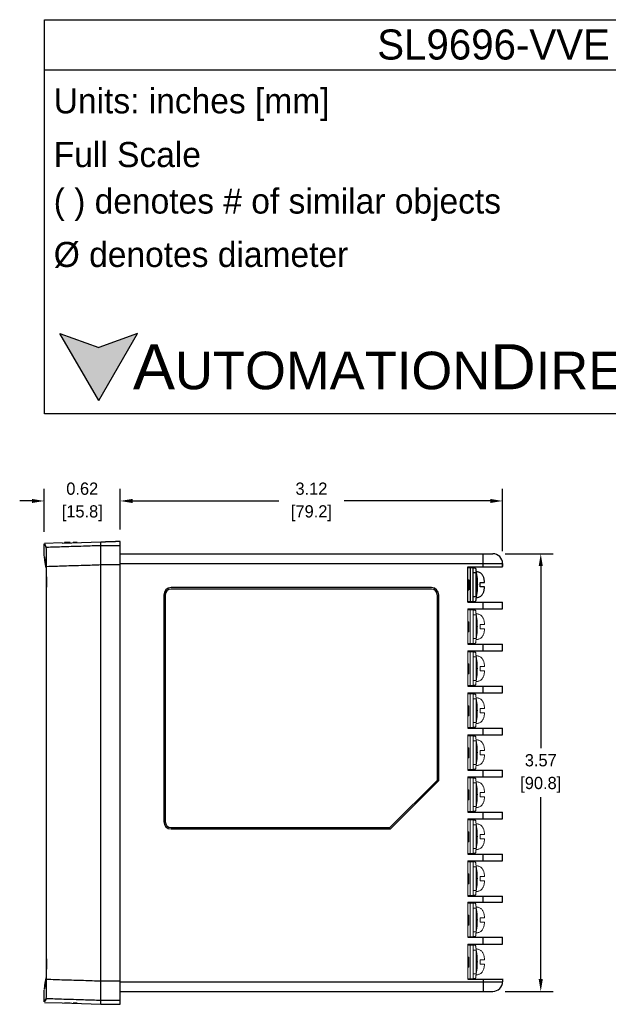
# Model space of a CAD drawing. Header units: inches. Extents: x 515.8 to 530.8, y 504.7 to 513.4.
# Tile 7 of 17: x 521.5 to 526.3, y 504.8 to 512.8. Entities that reach past the tile are written whole.
import ezdxf

# ---------------------------------------------------------------- set-up
doc = ezdxf.new("R2010")
doc.units = ezdxf.units.IN
doc.header["$LTSCALE"] = 8
doc.header["$MEASUREMENT"] = 0
for name, color, linetype in [('02___PRT_ALL_AXES', 7, 'Continuous'), ('Dimensions', 140, 'Continuous'), ('Text', 140, 'Continuous')]:
    doc.layers.add(name, color=color, linetype=linetype)
doc.styles.add('\\M+2ABAC\\M+2A6A11', font='txt')
doc.dimstyles.get("Standard").update_dxf_attribs({"dimtxt": 0.1, "dimasz": 0.1, "dimexe": 0.1, "dimexo": 0.1, "dimgap": 0.05, "dimtad": 0, "dimtih": 1, "dimtoh": 1, "dimzin": 0, "dimdsep": 46, "dimtxsty": 'Standard', "dimcen": 0, "dimclrd": 256, "dimclre": 256, "dimclrt": 256, "dimadec": 0, "dimazin": 0, "dimtfac": 1, "dimtofl": 0, "dimtmove": 0, "dimatfit": 3, "dimfxl": 0, "dimtolj": 1, "dimtzin": 0, "dimarcsym": 0})

# ---------------------------------------------------------------- blocks, each defined once
blk = doc.blocks.new('*D5')
at = {"layer": 'DEFPOINTS', "color": 0}
for p in [(522.3096, 508.8749), (521.6888, 508.5239), (522.3096, 508.5431)]:
    blk.add_point(p, dxfattribs=at)
at = {"layer": 'Dimensions', "lineweight": -2}
for p, q in [((521.6888, 508.6239), (521.6888, 508.9749)), ((522.3096, 508.6431), (522.3096, 508.9749)), ((521.5888, 508.8749), (521.4888, 508.8749)), ((522.4096, 508.8749), (522.5096, 508.8749))]:
    blk.add_line(p, q, dxfattribs=at)
at = {"layer": 'Dimensions'}
for points in [[(521.5888, 508.8916), (521.5888, 508.8583), (521.6888, 508.8749)], [(522.4096, 508.8916), (522.4096, 508.8583), (522.3096, 508.8749)]]:
    blk.add_solid(points, dxfattribs=at)
at = {"layer": 'Dimensions', "char_height": 0.1, "attachment_point": 5}
for s, insert in [('\\A1;0.62', (521.9992, 508.9749)), ('\\A1;[15.8]', (521.9992, 508.7749))]:
    blk.add_mtext(s, dxfattribs=dict(at, insert=insert))
blk = doc.blocks.new('*D6')
at = {"layer": 'DEFPOINTS', "color": 0}
for p in [(525.4292, 508.8749), (522.3096, 508.5431), (525.4292, 508.3646)]:
    blk.add_point(p, dxfattribs=at)
at = {"layer": 'Dimensions', "lineweight": -2}
for p, q in [((522.3096, 508.6431), (522.3096, 508.9749)), ((525.4292, 508.4646), (525.4292, 508.9749)), ((522.4096, 508.8749), (523.6027, 508.8749)), ((525.3292, 508.8749), (524.1361, 508.8749))]:
    blk.add_line(p, q, dxfattribs=at)
at = {"layer": 'Dimensions'}
for points in [[(522.4096, 508.8916), (522.4096, 508.8583), (522.3096, 508.8749)], [(525.3292, 508.8916), (525.3292, 508.8583), (525.4292, 508.8749)]]:
    blk.add_solid(points, dxfattribs=at)
at = {"layer": 'Dimensions', "char_height": 0.1, "attachment_point": 5}
for s, insert in [('\\A1;3.12', (523.8694, 508.9749)), ('\\A1;[79.2]', (523.8694, 508.7749))]:
    blk.add_mtext(s, dxfattribs=dict(at, insert=insert))
blk = doc.blocks.new('*D9')
at = {"layer": 'DEFPOINTS', "color": 0}
for p in [(525.3503, 508.4435), (525.3503, 504.8691), (525.7408, 504.8691)]:
    blk.add_point(p, dxfattribs=at)
at = {"layer": 'Dimensions', "lineweight": -2}
for p, q in [((525.4503, 508.4435), (525.8408, 508.4435)), ((525.7408, 508.3435), (525.7408, 506.8563)), ((525.7408, 504.9691), (525.7408, 506.4563)), ((525.4503, 504.8691), (525.8408, 504.8691))]:
    blk.add_line(p, q, dxfattribs=at)
at = {"layer": 'Dimensions'}
for points in [[(525.7242, 508.3435), (525.7575, 508.3435), (525.7408, 508.4435)], [(525.7242, 504.9691), (525.7575, 504.9691), (525.7408, 504.8691)]]:
    blk.add_solid(points, dxfattribs=at)
at = {"layer": 'Dimensions', "char_height": 0.1, "attachment_point": 5}
for s, insert in [('\\A1;3.57', (525.7408, 506.7563)), ('\\A1;[90.8]', (525.7408, 506.5563))]:
    blk.add_mtext(s, dxfattribs=dict(at, insert=insert))

msp = doc.modelspace()

# ---------------------------------------------------------------- hatches: boundary and pattern name
at = {"layer": 'Text'}
msp.add_hatch(color=256, dxfattribs=at).paths.add_polyline_path([(522.1334, 509.6962), (522.4495, 510.2436), (522.1334, 510.1286), (521.8173, 510.2436)])

# ---------------------------------------------------------------- linework, layer by layer
at = {"color": 7, "linetype": 'Continuous'}
for p, q in [((521.6888, 508.4248), (521.6888, 508.5239)), ((521.8347, 508.5326), (521.6907, 508.5276)), ((521.8347, 508.5309), (522.1519, 508.5413)), ((521.8347, 508.5309), (521.8347, 508.5326)), ((521.8544, 508.5352), (521.8544, 508.5316)), ((521.9018, 508.5352), (521.8544, 508.5352)), ((521.9018, 508.5332), (521.9018, 508.5352)), ((521.9254, 508.534), (521.9254, 508.5352)), ((521.9577, 508.5352), (521.9254, 508.5352)), ((522.1519, 504.7652), (522.1519, 508.5413)), ((522.3096, 508.5097), (522.1519, 508.5097)), ((522.2702, 508.5423), (522.2702, 508.5431)), ((522.3096, 508.5431), (522.2702, 508.5431)), ((522.3096, 504.7635), (522.3096, 508.5431)), ((522.3096, 508.4435), (525.3503, 508.4435)), ((525.2715, 508.337), (525.2715, 508.4435)), ((521.7082, 504.9687), (521.7082, 508.3379)), ((522.3096, 508.3521), (522.1519, 508.3521)), ((522.3096, 508.3646), (525.4292, 508.3646)), ((525.1453, 508.337), (525.4292, 508.337)), ((525.1453, 508.0492), (525.1453, 508.337)), ((525.1884, 508.3291), (525.1453, 508.3291)), ((525.1473, 508.3291), (525.1473, 508.337)), ((525.1478, 508.3291), (525.1478, 508.337)), ((525.1532, 508.3291), (525.1532, 508.337)), ((525.1652, 508.3291), (525.1652, 508.0531)), ((525.1768, 508.3291), (525.1768, 508.337)), ((525.1847, 508.3291), (525.1847, 508.337)), ((525.1884, 508.0531), (525.1884, 508.3291)), ((525.206, 508.3272), (525.1884, 508.3272)), ((525.4292, 508.3646), (525.4292, 508.341)), ((525.4292, 508.337), (525.4292, 508.3646)), ((525.2129, 508.2877), (525.1884, 508.2877)), ((525.2129, 508.0945), (525.2129, 508.2877)), ((521.7065, 505.1349), (521.7065, 508.1717)), ((524.8495, 508.1675), (522.7236, 508.1675)), ((525.1453, 508.2306), (525.1532, 508.2306)), ((525.1453, 508.2182), (525.1532, 508.2182)), ((525.1453, 508.2041), (525.1532, 508.2041)), ((525.1532, 508.2306), (525.1532, 508.1478)), ((525.2458, 508.2089), (525.2825, 508.2089)), ((525.2825, 508.1734), (525.2458, 508.1734)), ((522.6645, 508.1083), (522.6645, 506.255)), ((522.6763, 508.1083), (522.6763, 506.255)), ((524.8495, 508.1556), (522.7236, 508.1556)), ((524.8969, 506.5951), (524.8969, 508.1083)), ((524.9087, 506.5902), (524.9087, 508.1083)), ((525.1453, 508.1478), (525.1532, 508.1478)), ((525.1884, 508.0945), (525.2129, 508.0945)), ((525.1453, 508.0531), (525.1884, 508.0531)), ((525.1453, 508.0492), (525.4292, 508.0492)), ((525.1473, 508.0492), (525.1473, 508.0531)), ((525.1478, 508.0492), (525.1478, 508.0531)), ((525.1532, 508.0492), (525.1532, 508.0531)), ((525.1768, 508.0492), (525.1768, 508.0531)), ((525.1847, 508.0492), (525.1847, 508.0531)), ((525.1884, 508.0551), (525.206, 508.0551)), ((525.2715, 507.994), (525.2715, 508.0492)), ((525.4292, 507.994), (525.4292, 508.0492)), ((525.1453, 507.994), (525.4292, 507.994)), ((525.1453, 507.7061), (525.4292, 507.7061)), ((525.2715, 507.6509), (525.2715, 507.7061)), ((525.4292, 507.6509), (525.4292, 507.7061)), ((525.1453, 507.6509), (525.4292, 507.6509)), ((525.1453, 507.3631), (525.4292, 507.3631)), ((525.2715, 507.3079), (525.2715, 507.3631)), ((525.4292, 507.3079), (525.4292, 507.3631)), ((525.1453, 507.3079), (525.4292, 507.3079)), ((525.1453, 507.02), (525.4292, 507.02)), ((525.1453, 506.9648), (525.4292, 506.9648)), ((525.2715, 506.9648), (525.2715, 507.02)), ((525.4292, 506.9648), (525.4292, 507.02)), ((525.1453, 506.677), (525.4292, 506.677)), ((525.2715, 506.6218), (525.2715, 506.677)), ((525.4292, 506.6218), (525.4292, 506.677)), ((524.5095, 506.2077), (524.8969, 506.5951)), ((524.5144, 506.1959), (524.9087, 506.5902)), ((525.1453, 506.6218), (525.4292, 506.6218)), ((525.1453, 506.3339), (525.4292, 506.3339)), ((525.2715, 506.2787), (525.2715, 506.3339)), ((525.4292, 506.2787), (525.4292, 506.3339)), ((525.1453, 506.2787), (525.4292, 506.2787)), ((522.7236, 506.2077), (524.5095, 506.2077)), ((522.7236, 506.1959), (524.5144, 506.1959)), ((525.1453, 505.9908), (525.4292, 505.9908)), ((525.1453, 505.9356), (525.4292, 505.9356)), ((525.2715, 505.9356), (525.2715, 505.9908)), ((525.4292, 505.9356), (525.4292, 505.9908)), ((525.1453, 505.6478), (525.4292, 505.6478)), ((525.1453, 505.5985), (525.4292, 505.5985)), ((525.2715, 505.5985), (525.2715, 505.6478)), ((525.4292, 505.5985), (525.4292, 505.6478)), ((525.1453, 505.3107), (525.4292, 505.3107)), ((525.2715, 505.2555), (525.2715, 505.3107)), ((525.4292, 505.2555), (525.4292, 505.3107)), ((525.1453, 505.2555), (525.4292, 505.2555)), ((522.1519, 504.9545), (522.3096, 504.9545)), ((522.3096, 504.9479), (525.4292, 504.9479)), ((525.1453, 504.9676), (525.4292, 504.9676)), ((525.2715, 504.9716), (525.2715, 504.8691)), ((525.4292, 504.9716), (525.4292, 504.9479)), ((521.6888, 504.7827), (521.6888, 504.8818)), ((522.3096, 504.8691), (525.3503, 504.8691)), ((522.1519, 504.7969), (522.3096, 504.7969)), ((521.6907, 504.779), (521.8347, 504.774)), ((521.8347, 504.7757), (522.1519, 504.7652)), ((521.8347, 504.7757), (521.8347, 504.774)), ((521.8544, 504.775), (521.8544, 504.7714)), ((521.9018, 504.7714), (521.8544, 504.7714)), ((521.9018, 504.7734), (521.9018, 504.7714)), ((521.9254, 504.7725), (521.9254, 504.7714)), ((521.9577, 504.7714), (521.9254, 504.7714)), ((522.2702, 504.7635), (522.2702, 504.7643)), ((522.2702, 504.7635), (522.3096, 504.7635))]:
    msp.add_line(p, q, dxfattribs=at)
at = {"color": 7, "linetype": 'Continuous', "lineweight": 0}
for p, q in [((525.1453, 507.7061), (525.1453, 507.994)), ((525.1884, 507.9861), (525.1453, 507.9861)), ((525.1473, 507.9861), (525.1473, 507.994)), ((525.1478, 507.9861), (525.1478, 507.994)), ((525.1532, 507.9861), (525.1532, 507.994)), ((525.1652, 507.9861), (525.1652, 507.7101)), ((525.1768, 507.9861), (525.1768, 507.994)), ((525.1847, 507.9861), (525.1847, 507.994)), ((525.1884, 507.7101), (525.1884, 507.9861)), ((525.206, 507.9841), (525.1884, 507.9841)), ((525.2129, 507.9447), (525.1884, 507.9447)), ((525.2129, 507.7515), (525.2129, 507.9447)), ((525.1453, 507.8875), (525.1532, 507.8875)), ((525.1453, 507.8752), (525.1532, 507.8752)), ((525.1453, 507.8611), (525.1532, 507.8611)), ((525.1532, 507.8875), (525.1532, 507.8047)), ((525.2458, 507.8658), (525.2825, 507.8658)), ((525.1453, 507.8047), (525.1532, 507.8047)), ((525.2825, 507.8303), (525.2458, 507.8303)), ((525.1453, 507.7101), (525.1884, 507.7101)), ((525.1473, 507.7061), (525.1473, 507.7101)), ((525.1478, 507.7061), (525.1478, 507.7101)), ((525.1532, 507.7061), (525.1532, 507.7101)), ((525.1768, 507.7061), (525.1768, 507.7101)), ((525.1847, 507.7061), (525.1847, 507.7101)), ((525.1884, 507.7515), (525.2129, 507.7515)), ((525.1884, 507.712), (525.206, 507.712)), ((525.1453, 507.3631), (525.1453, 507.6509)), ((525.1884, 507.643), (525.1453, 507.643)), ((525.1473, 507.643), (525.1473, 507.6509)), ((525.1478, 507.643), (525.1478, 507.6509)), ((525.1532, 507.643), (525.1532, 507.6509)), ((525.1652, 507.643), (525.1652, 507.367)), ((525.1768, 507.643), (525.1768, 507.6509)), ((525.1847, 507.643), (525.1847, 507.6509)), ((525.1884, 507.367), (525.1884, 507.643)), ((525.206, 507.6411), (525.1884, 507.6411)), ((525.2129, 507.6016), (525.1884, 507.6016)), ((525.2129, 507.4084), (525.2129, 507.6016)), ((525.1453, 507.5445), (525.1532, 507.5445)), ((525.1453, 507.5321), (525.1532, 507.5321)), ((525.1532, 507.5445), (525.1532, 507.4616)), ((525.2458, 507.5228), (525.2825, 507.5228)), ((525.1453, 507.518), (525.1532, 507.518)), ((525.1453, 507.4616), (525.1532, 507.4616)), ((525.2825, 507.4873), (525.2458, 507.4873)), ((525.1453, 507.367), (525.1884, 507.367)), ((525.1473, 507.3631), (525.1473, 507.367)), ((525.1478, 507.3631), (525.1478, 507.367)), ((525.1532, 507.3631), (525.1532, 507.367)), ((525.1768, 507.3631), (525.1768, 507.367)), ((525.1847, 507.3631), (525.1847, 507.367)), ((525.1884, 507.4084), (525.2129, 507.4084)), ((525.1884, 507.369), (525.206, 507.369)), ((525.1453, 507.02), (525.1453, 507.3079)), ((525.1884, 507.3), (525.1453, 507.3)), ((525.1473, 507.3), (525.1473, 507.3079)), ((525.1478, 507.3), (525.1478, 507.3079)), ((525.1532, 507.3), (525.1532, 507.3079)), ((525.1652, 507.3), (525.1652, 507.024)), ((525.1768, 507.3), (525.1768, 507.3079)), ((525.1847, 507.3), (525.1847, 507.3079)), ((525.1884, 507.024), (525.1884, 507.3)), ((525.206, 507.298), (525.1884, 507.298)), ((525.1453, 507.2014), (525.1532, 507.2014)), ((525.1532, 507.2014), (525.1532, 507.1186)), ((525.2129, 507.2586), (525.1884, 507.2586)), ((525.2129, 507.0654), (525.2129, 507.2586)), ((525.1453, 507.1891), (525.1532, 507.1891)), ((525.1453, 507.175), (525.1532, 507.175)), ((525.1453, 507.1186), (525.1532, 507.1186)), ((525.2458, 507.1797), (525.2825, 507.1797)), ((525.2825, 507.1442), (525.2458, 507.1442)), ((525.1884, 507.0654), (525.2129, 507.0654)), ((525.1453, 507.024), (525.1884, 507.024)), ((525.1453, 506.677), (525.1453, 506.9648)), ((525.1884, 506.9569), (525.1453, 506.9569)), ((525.1473, 507.02), (525.1473, 507.024)), ((525.1473, 506.9569), (525.1473, 506.9648)), ((525.1478, 507.02), (525.1478, 507.024)), ((525.1478, 506.9569), (525.1478, 506.9648)), ((525.1532, 507.02), (525.1532, 507.024)), ((525.1532, 506.9569), (525.1532, 506.9648)), ((525.1652, 506.9569), (525.1652, 506.6809)), ((525.1768, 507.02), (525.1768, 507.024)), ((525.1768, 506.9569), (525.1768, 506.9648)), ((525.1847, 507.02), (525.1847, 507.024)), ((525.1847, 506.9569), (525.1847, 506.9648)), ((525.1884, 507.0259), (525.206, 507.0259)), ((525.1884, 506.6809), (525.1884, 506.9569)), ((525.206, 506.9549), (525.1884, 506.9549)), ((525.2129, 506.9155), (525.1884, 506.9155)), ((525.2129, 506.7223), (525.2129, 506.9155)), ((525.1453, 506.8583), (525.1532, 506.8583)), ((525.1453, 506.846), (525.1532, 506.846)), ((525.1453, 506.8319), (525.1532, 506.8319)), ((525.1532, 506.8583), (525.1532, 506.7755)), ((525.2458, 506.8367), (525.2825, 506.8367)), ((525.2825, 506.8012), (525.2458, 506.8012)), ((525.1453, 506.7755), (525.1532, 506.7755)), ((525.1884, 506.7223), (525.2129, 506.7223)), ((525.1453, 506.6809), (525.1884, 506.6809)), ((525.1473, 506.677), (525.1473, 506.6809)), ((525.1478, 506.677), (525.1478, 506.6809)), ((525.1532, 506.677), (525.1532, 506.6809)), ((525.1768, 506.677), (525.1768, 506.6809)), ((525.1847, 506.677), (525.1847, 506.6809)), ((525.1884, 506.6829), (525.206, 506.6829)), ((525.1453, 506.3339), (525.1453, 506.6218)), ((525.1884, 506.6139), (525.1453, 506.6139)), ((525.1473, 506.6139), (525.1473, 506.6218)), ((525.1478, 506.6139), (525.1478, 506.6218)), ((525.1532, 506.6139), (525.1532, 506.6218)), ((525.1652, 506.6139), (525.1652, 506.3378)), ((525.1768, 506.6139), (525.1768, 506.6218)), ((525.1847, 506.6139), (525.1847, 506.6218)), ((525.1884, 506.3378), (525.1884, 506.6139)), ((525.206, 506.6119), (525.1884, 506.6119)), ((525.2129, 506.5725), (525.1884, 506.5725)), ((525.2129, 506.3792), (525.2129, 506.5725)), ((525.1453, 506.5153), (525.1532, 506.5153)), ((525.1453, 506.503), (525.1532, 506.503)), ((525.1453, 506.4889), (525.1532, 506.4889)), ((525.1532, 506.5153), (525.1532, 506.4325)), ((525.2458, 506.4936), (525.2825, 506.4936)), ((525.1453, 506.4325), (525.1532, 506.4325)), ((525.2825, 506.4581), (525.2458, 506.4581)), ((525.1453, 506.3378), (525.1884, 506.3378)), ((525.1473, 506.3339), (525.1473, 506.3378)), ((525.1478, 506.3339), (525.1478, 506.3378)), ((525.1532, 506.3339), (525.1532, 506.3378)), ((525.1768, 506.3339), (525.1768, 506.3378)), ((525.1847, 506.3339), (525.1847, 506.3378)), ((525.1884, 506.3792), (525.2129, 506.3792)), ((525.1884, 506.3398), (525.206, 506.3398)), ((525.1453, 505.9908), (525.1453, 506.2787)), ((525.1884, 506.2708), (525.1453, 506.2708)), ((525.1473, 506.2708), (525.1473, 506.2787)), ((525.1478, 506.2708), (525.1478, 506.2787)), ((525.1532, 506.2708), (525.1532, 506.2787)), ((525.1652, 506.2708), (525.1652, 505.9948)), ((525.1768, 506.2708), (525.1768, 506.2787)), ((525.1847, 506.2708), (525.1847, 506.2787)), ((525.1884, 505.9948), (525.1884, 506.2708)), ((525.206, 506.2688), (525.1884, 506.2688)), ((525.1453, 506.1722), (525.1532, 506.1722)), ((525.1453, 506.1599), (525.1532, 506.1599)), ((525.1532, 506.1722), (525.1532, 506.0894)), ((525.2129, 506.2294), (525.1884, 506.2294)), ((525.2129, 506.0362), (525.2129, 506.2294)), ((525.1453, 506.1458), (525.1532, 506.1458)), ((525.1453, 506.0894), (525.1532, 506.0894)), ((525.2458, 506.1505), (525.2825, 506.1505)), ((525.2825, 506.1151), (525.2458, 506.1151)), ((525.1453, 505.9948), (525.1884, 505.9948)), ((525.1473, 505.9908), (525.1473, 505.9948)), ((525.1478, 505.9908), (525.1478, 505.9948)), ((525.1532, 505.9908), (525.1532, 505.9948)), ((525.1768, 505.9908), (525.1768, 505.9948)), ((525.1847, 505.9908), (525.1847, 505.9948)), ((525.1884, 506.0362), (525.2129, 506.0362)), ((525.1884, 505.9968), (525.206, 505.9968)), ((525.1453, 505.6478), (525.1453, 505.9356)), ((525.1884, 505.9278), (525.1453, 505.9278)), ((525.1473, 505.9278), (525.1473, 505.9356)), ((525.1478, 505.9278), (525.1478, 505.9356)), ((525.1532, 505.9278), (525.1532, 505.9356)), ((525.1652, 505.9278), (525.1652, 505.6517)), ((525.1768, 505.9278), (525.1768, 505.9356)), ((525.1847, 505.9278), (525.1847, 505.9356)), ((525.1884, 505.6517), (525.1884, 505.9278)), ((525.206, 505.9258), (525.1884, 505.9258)), ((525.2129, 505.8864), (525.1884, 505.8864)), ((525.2129, 505.6931), (525.2129, 505.8864)), ((525.1453, 505.8292), (525.1532, 505.8292)), ((525.1453, 505.8168), (525.1532, 505.8168)), ((525.1453, 505.8027), (525.1532, 505.8027)), ((525.1532, 505.8292), (525.1532, 505.7464)), ((525.2458, 505.8075), (525.2825, 505.8075)), ((525.2825, 505.772), (525.2458, 505.772)), ((525.1453, 505.7464), (525.1532, 505.7464)), ((525.1884, 505.6931), (525.2129, 505.6931)), ((525.1453, 505.6517), (525.1884, 505.6517)), ((525.1453, 505.3107), (525.1453, 505.5985)), ((525.1884, 505.5907), (525.1453, 505.5907)), ((525.1473, 505.6478), (525.1473, 505.6517)), ((525.1473, 505.5907), (525.1473, 505.5985)), ((525.1478, 505.6478), (525.1478, 505.6517)), ((525.1478, 505.5907), (525.1478, 505.5985)), ((525.1532, 505.6478), (525.1532, 505.6517)), ((525.1532, 505.5907), (525.1532, 505.5985)), ((525.1652, 505.5907), (525.1652, 505.3146)), ((525.1768, 505.6478), (525.1768, 505.6517)), ((525.1768, 505.5907), (525.1768, 505.5985)), ((525.1847, 505.6478), (525.1847, 505.6517)), ((525.1847, 505.5907), (525.1847, 505.5985)), ((525.1884, 505.6537), (525.206, 505.6537)), ((525.1884, 505.3146), (525.1884, 505.5907)), ((525.206, 505.5887), (525.1884, 505.5887)), ((525.2129, 505.5493), (525.1884, 505.5493)), ((525.2129, 505.356), (525.2129, 505.5493)), ((525.1453, 505.4921), (525.1532, 505.4921)), ((525.1453, 505.4797), (525.1532, 505.4797)), ((525.1453, 505.4657), (525.1532, 505.4657)), ((525.1532, 505.4921), (525.1532, 505.4093)), ((525.2458, 505.4704), (525.2825, 505.4704)), ((525.2825, 505.4349), (525.2458, 505.4349)), ((525.1453, 505.4093), (525.1532, 505.4093)), ((525.1884, 505.356), (525.2129, 505.356)), ((525.1453, 505.3146), (525.1884, 505.3146)), ((525.1473, 505.3107), (525.1473, 505.3146)), ((525.1478, 505.3107), (525.1478, 505.3146)), ((525.1532, 505.3107), (525.1532, 505.3146)), ((525.1768, 505.3107), (525.1768, 505.3146)), ((525.1847, 505.3107), (525.1847, 505.3146)), ((525.1884, 505.3166), (525.206, 505.3166)), ((525.1453, 504.9676), (525.1453, 505.2555)), ((525.1884, 505.2476), (525.1453, 505.2476)), ((525.1473, 505.2476), (525.1473, 505.2555)), ((525.1478, 505.2476), (525.1478, 505.2555)), ((525.1532, 505.2476), (525.1532, 505.2555)), ((525.1652, 505.2476), (525.1652, 504.9716)), ((525.1768, 505.2476), (525.1768, 505.2555)), ((525.1847, 505.2476), (525.1847, 505.2555)), ((525.1884, 504.9716), (525.1884, 505.2476)), ((525.206, 505.2456), (525.1884, 505.2456)), ((525.2129, 505.2062), (525.1884, 505.2062)), ((525.2129, 505.013), (525.2129, 505.2062)), ((525.1453, 505.149), (525.1532, 505.149)), ((525.1453, 505.1367), (525.1532, 505.1367)), ((525.1453, 505.1226), (525.1532, 505.1226)), ((525.1532, 505.149), (525.1532, 505.0662)), ((525.2458, 505.1273), (525.2825, 505.1273)), ((525.1453, 505.0662), (525.1532, 505.0662)), ((525.2825, 505.0918), (525.2458, 505.0918)), ((525.1453, 504.9716), (525.1884, 504.9716)), ((525.1473, 504.9676), (525.1473, 504.9716)), ((525.1478, 504.9676), (525.1478, 504.9716)), ((525.1532, 504.9676), (525.1532, 504.9716)), ((525.1768, 504.9676), (525.1768, 504.9716)), ((525.1847, 504.9676), (525.1847, 504.9716)), ((525.1884, 505.013), (525.2129, 505.013)), ((525.1884, 504.9736), (525.206, 504.9736))]:
    msp.add_line(p, q, dxfattribs=at)
at = {"color": 7, "linetype": 'Continuous'}
for centre, radius, start, end in [((525.3503, 508.3646), 0.0789, 0, 90), ((522.7236, 508.1083), 0.0591, 90, 180), ((524.8495, 508.1083), 0.0591, 0, 90), ((522.7236, 508.1083), 0.0473, 90, 180), ((524.8495, 508.1083), 0.0473, 0, 90), ((522.7236, 506.255), 0.0591, 180, 270), ((522.7236, 506.255), 0.0473, 180, 270), ((525.3503, 504.9479), 0.0789, 270, 0)]:
    msp.add_arc(centre, radius, start, end, dxfattribs=at)
for points, start_tangent, end_tangent in [([(521.7052, 508.4953), (521.6907, 508.5239), (521.7052, 508.4953)], (-0.453341, 0.891337), (0.453341, -0.891337)), ([(521.7052, 508.4953), (521.6907, 508.5239), (521.7052, 508.4953)], (-0.453341, 0.891337), (0.453341, -0.891337)), ([(522.1519, 508.5097), (522.0088, 508.5049), (521.8483, 508.5001), (521.7052, 508.4953)], (-0.999436, -0.033582), (-0.999436, -0.033593)), ([(521.7082, 508.3379), (521.7082, 508.3717), (521.7079, 508.4047), (521.7076, 508.4343), (521.7071, 508.4587), (521.7065, 508.4779), (521.7059, 508.4903), (521.7052, 508.4953)], (0, 1), (-0.453341, 0.891337)), ([(522.1519, 508.5413), (522.1706, 508.5414), (522.1893, 508.5415)], (0.999996, 0.002901), (0.999996, 0.00281)), ([(522.2665, 508.5421), (522.2557, 508.5419), (522.2385, 508.5417), (522.2158, 508.5416), (522.1893, 508.5415)], (-0.973315, 0.229472), (-0.999996, -0.00281)), ([(522.2702, 508.5423), (522.2665, 508.5421)], (0, -1), (-0.973315, 0.229472)), ([(521.7039, 508.3283), (521.6943, 508.39), (521.6894, 508.4209), (521.6943, 508.39), (521.7039, 508.3283)], (-0.153831, 0.988097), (0.153831, -0.988097)), ([(521.7039, 508.3283), (521.6943, 508.39), (521.6894, 508.4209), (521.6943, 508.39), (521.7039, 508.3283)], (-0.153831, 0.988097), (0.153831, -0.988097)), ([(521.7039, 508.3283), (521.7046, 508.3194), (521.7052, 508.3016), (521.7058, 508.2765), (521.7062, 508.2453), (521.7065, 508.2093), (521.7065, 508.1717)], (0.153831, -0.988097), (0, -1)), ([(522.1519, 508.3522), (522.0098, 508.3474), (521.8503, 508.3426), (521.7082, 508.3379)], (-0.999436, -0.033587), (-0.999435, -0.033597)), ([(525.206, 508.3272), (525.2073, 508.3264), (525.2086, 508.3242), (525.2098, 508.3205), (525.2109, 508.3156), (525.2117, 508.3096), (525.2123, 508.3028), (525.2127, 508.2954), (525.2129, 508.2877)], (1, 0), (0, -1)), ([(525.2129, 508.2869), (525.2135, 508.2851), (525.2154, 508.2786), (525.2173, 508.27), (525.2191, 508.259), (525.2207, 508.2459), (525.222, 508.2312), (525.2229, 508.2155), (525.2233, 508.1994), (525.2233, 508.1831), (525.2229, 508.1669), (525.222, 508.1512), (525.2207, 508.1365), (525.2191, 508.1234), (525.2173, 508.1124), (525.2154, 508.1037), (525.2135, 508.0972), (525.2129, 508.0953)], (0.337828, -0.941208), (-0.337816, -0.941212)), ([(525.2129, 508.2669), (525.2146, 508.2565), (525.2161, 508.2439), (525.2174, 508.2297), (525.2182, 508.2146), (525.2186, 508.1991), (525.2186, 508.1834), (525.2182, 508.1678), (525.2174, 508.1527), (525.2162, 508.1385), (525.2146, 508.1259), (525.2129, 508.1153)], (0.187419, -0.98228), (-0.187469, -0.982271)), ([(525.2458, 508.1734), (525.246, 508.1819), (525.2461, 508.1912), (525.246, 508.2004), (525.2458, 508.2089)], (0.030173, 0.999545), (-0.030173, 0.999545)), ([(525.2129, 508.0945), (525.2127, 508.0869), (525.2123, 508.0794), (525.2117, 508.0726), (525.2109, 508.0666), (525.2098, 508.0617), (525.2086, 508.0581), (525.2073, 508.0558), (525.206, 508.0551)], (0, -1), (-1, 0)), ([(521.7065, 505.1349), (521.7065, 505.0973), (521.7062, 505.0613), (521.7058, 505.0301), (521.7052, 505.005), (521.7046, 504.9872), (521.7039, 504.9783)], (0, -1), (-0.153831, -0.988097)), ([(521.7039, 504.9783), (521.6943, 504.9166), (521.6894, 504.8857), (521.6943, 504.9166), (521.7039, 504.9783)], (-0.153831, -0.988097), (0.153831, 0.988097)), ([(521.7039, 504.9783), (521.6943, 504.9166), (521.6894, 504.8857), (521.6943, 504.9166), (521.7039, 504.9783)], (-0.153831, -0.988097), (0.153831, 0.988097)), ([(521.7052, 504.8113), (521.7059, 504.8163), (521.7065, 504.8287), (521.7071, 504.8479), (521.7076, 504.8723), (521.7079, 504.9019), (521.7082, 504.9349), (521.7082, 504.9687)], (0.453341, 0.891337), (0, 1)), ([(521.7082, 504.9687), (521.8503, 504.964), (522.0098, 504.9592), (522.1519, 504.9544)], (0.999435, -0.033597), (0.999436, -0.033587)), ([(521.7052, 504.8113), (521.6907, 504.7827), (521.7052, 504.8113)], (-0.453341, -0.891337), (0.453341, 0.891337)), ([(521.7052, 504.8113), (521.6907, 504.7827), (521.7052, 504.8113)], (-0.453341, -0.891337), (0.453341, 0.891337)), ([(521.7052, 504.8113), (521.8483, 504.8065), (522.0088, 504.8017), (522.1519, 504.7969)], (0.999436, -0.033593), (0.999436, -0.033582)), ([(522.1519, 504.7652), (522.1706, 504.7652), (522.1893, 504.7651)], (0.999996, -0.002901), (0.999996, -0.00281)), ([(522.1893, 504.7651), (522.2158, 504.765), (522.2385, 504.7649), (522.2557, 504.7647), (522.2665, 504.7645), (522.2702, 504.7644)], (0.999996, -0.00281), (0.023715, -0.999719))]:
    msp.add_spline(points, degree=3, dxfattribs=dict(at, start_tangent=start_tangent, end_tangent=end_tangent))
at = {"color": 7, "linetype": 'Continuous', "lineweight": 0}
for points, start_tangent, end_tangent in [([(525.206, 507.9841), (525.2073, 507.9834), (525.2086, 507.9811), (525.2098, 507.9775), (525.2109, 507.9726), (525.2117, 507.9666), (525.2123, 507.9598), (525.2127, 507.9523), (525.2129, 507.9447)], (1, 0), (0, -1)), ([(525.2129, 507.9439), (525.2135, 507.9421), (525.2154, 507.9356), (525.2173, 507.9269), (525.2191, 507.9159), (525.2207, 507.9028), (525.222, 507.8881), (525.2229, 507.8725), (525.2233, 507.8563), (525.2233, 507.84), (525.2229, 507.8238), (525.222, 507.8081), (525.2207, 507.7934), (525.2191, 507.7803), (525.2173, 507.7693), (525.2154, 507.7606), (525.2135, 507.7541), (525.2129, 507.7523)], (0.337828, -0.941208), (-0.337816, -0.941212)), ([(525.2129, 507.9239), (525.2146, 507.9134), (525.2161, 507.9008), (525.2174, 507.8867), (525.2182, 507.8716), (525.2186, 507.856), (525.2186, 507.8403), (525.2182, 507.8247), (525.2174, 507.8096), (525.2162, 507.7955), (525.2146, 507.7829), (525.2129, 507.7723)], (0.187419, -0.98228), (-0.187469, -0.982271)), ([(525.2458, 507.8303), (525.246, 507.8389), (525.2461, 507.8481), (525.246, 507.8573), (525.2458, 507.8658)], (0.030173, 0.999545), (-0.030173, 0.999545)), ([(525.2129, 507.7515), (525.2127, 507.7438), (525.2123, 507.7364), (525.2117, 507.7296), (525.2109, 507.7236), (525.2098, 507.7187), (525.2086, 507.715), (525.2073, 507.7128), (525.206, 507.712)], (0, -1), (-1, 0)), ([(525.206, 507.6411), (525.2073, 507.6403), (525.2086, 507.6381), (525.2098, 507.6344), (525.2109, 507.6295), (525.2117, 507.6235), (525.2123, 507.6167), (525.2127, 507.6093), (525.2129, 507.6016)], (1, 0), (0, -1)), ([(525.2129, 507.6008), (525.2135, 507.599), (525.2154, 507.5925), (525.2173, 507.5838), (525.2191, 507.5729), (525.2207, 507.5598), (525.222, 507.5451), (525.2229, 507.5294), (525.2233, 507.5133), (525.2233, 507.4969), (525.2229, 507.4808), (525.222, 507.4651), (525.2207, 507.4504), (525.2191, 507.4373), (525.2173, 507.4263), (525.2154, 507.4176), (525.2135, 507.4111), (525.2129, 507.4092)], (0.337828, -0.941208), (-0.337816, -0.941212)), ([(525.2129, 507.5808), (525.2146, 507.5704), (525.2161, 507.5578), (525.2174, 507.5436), (525.2182, 507.5285), (525.2186, 507.5129), (525.2186, 507.4972), (525.2182, 507.4817), (525.2174, 507.4666), (525.2162, 507.4524), (525.2146, 507.4398), (525.2129, 507.4292)], (0.187419, -0.98228), (-0.187469, -0.982271)), ([(525.2458, 507.4873), (525.246, 507.4958), (525.2461, 507.505), (525.246, 507.5143), (525.2458, 507.5228)], (0.030173, 0.999545), (-0.030173, 0.999545)), ([(525.2129, 507.4084), (525.2127, 507.4008), (525.2123, 507.3933), (525.2117, 507.3865), (525.2109, 507.3805), (525.2098, 507.3756), (525.2086, 507.372), (525.2073, 507.3697), (525.206, 507.369)], (0, -1), (-1, 0)), ([(525.206, 507.298), (525.2073, 507.2973), (525.2086, 507.295), (525.2098, 507.2914), (525.2109, 507.2865), (525.2117, 507.2805), (525.2123, 507.2737), (525.2127, 507.2662), (525.2129, 507.2586)], (1, 0), (0, -1)), ([(525.2129, 507.2578), (525.2135, 507.256), (525.2154, 507.2495), (525.2173, 507.2408), (525.2191, 507.2298), (525.2207, 507.2167), (525.222, 507.202), (525.2229, 507.1863), (525.2233, 507.1702), (525.2233, 507.1539), (525.2229, 507.1377), (525.222, 507.122), (525.2207, 507.1073), (525.2191, 507.0942), (525.2173, 507.0832), (525.2154, 507.0745), (525.2135, 507.068), (525.2129, 507.0662)], (0.337828, -0.941208), (-0.337816, -0.941212)), ([(525.2129, 507.2378), (525.2146, 507.2273), (525.2161, 507.2147), (525.2174, 507.2006), (525.2182, 507.1854), (525.2186, 507.1699), (525.2186, 507.1542), (525.2182, 507.1386), (525.2174, 507.1235), (525.2162, 507.1093), (525.2146, 507.0967), (525.2129, 507.0862)], (0.187419, -0.98228), (-0.187469, -0.982271)), ([(525.2458, 507.1442), (525.246, 507.1527), (525.2461, 507.162), (525.246, 507.1712), (525.2458, 507.1797)], (0.030173, 0.999545), (-0.030173, 0.999545)), ([(525.2129, 507.0654), (525.2127, 507.0577), (525.2123, 507.0503), (525.2117, 507.0435), (525.2109, 507.0375), (525.2098, 507.0326), (525.2086, 507.0289), (525.2073, 507.0267), (525.206, 507.0259)], (0, -1), (-1, 0)), ([(525.206, 506.9549), (525.2073, 506.9542), (525.2086, 506.9519), (525.2098, 506.9483), (525.2109, 506.9434), (525.2117, 506.9374), (525.2123, 506.9306), (525.2127, 506.9232), (525.2129, 506.9155)], (1, 0), (0, -1)), ([(525.2129, 506.9147), (525.2135, 506.9129), (525.2154, 506.9064), (525.2173, 506.8977), (525.2191, 506.8868), (525.2207, 506.8737), (525.222, 506.859), (525.2229, 506.8433), (525.2233, 506.8271), (525.2233, 506.8108), (525.2229, 506.7947), (525.222, 506.779), (525.2207, 506.7643), (525.2191, 506.7512), (525.2173, 506.7402), (525.2154, 506.7315), (525.2135, 506.7249), (525.2129, 506.7231)], (0.337828, -0.941208), (-0.337816, -0.941212)), ([(525.2129, 506.8947), (525.2146, 506.8842), (525.2161, 506.8717), (525.2174, 506.8575), (525.2182, 506.8424), (525.2186, 506.8268), (525.2186, 506.8111), (525.2182, 506.7956), (525.2174, 506.7805), (525.2162, 506.7663), (525.2146, 506.7537), (525.2129, 506.7431)], (0.187419, -0.98228), (-0.187469, -0.982271)), ([(525.2458, 506.8012), (525.246, 506.8097), (525.2461, 506.8189), (525.246, 506.8282), (525.2458, 506.8367)], (0.030173, 0.999545), (-0.030173, 0.999545)), ([(525.2129, 506.7223), (525.2127, 506.7146), (525.2123, 506.7072), (525.2117, 506.7004), (525.2109, 506.6944), (525.2098, 506.6895), (525.2086, 506.6859), (525.2073, 506.6836), (525.206, 506.6829)], (0, -1), (-1, 0)), ([(525.206, 506.6119), (525.2073, 506.6111), (525.2086, 506.6089), (525.2098, 506.6053), (525.2109, 506.6003), (525.2117, 506.5943), (525.2123, 506.5876), (525.2127, 506.5801), (525.2129, 506.5725)], (1, 0), (0, -1)), ([(525.2129, 506.5717), (525.2135, 506.5699), (525.2154, 506.5634), (525.2173, 506.5547), (525.2191, 506.5437), (525.2207, 506.5306), (525.222, 506.5159), (525.2229, 506.5002), (525.2233, 506.4841), (525.2233, 506.4678), (525.2229, 506.4516), (525.222, 506.4359), (525.2207, 506.4212), (525.2191, 506.4081), (525.2173, 506.3971), (525.2154, 506.3884), (525.2135, 506.3819), (525.2129, 506.38)], (0.337828, -0.941208), (-0.337816, -0.941212)), ([(525.2129, 506.5516), (525.2146, 506.5412), (525.2161, 506.5286), (525.2174, 506.5144), (525.2182, 506.4993), (525.2186, 506.4838), (525.2186, 506.4681), (525.2182, 506.4525), (525.2174, 506.4374), (525.2162, 506.4232), (525.2146, 506.4106), (525.2129, 506.4)], (0.187419, -0.98228), (-0.187469, -0.982271)), ([(525.2458, 506.4581), (525.246, 506.4666), (525.2461, 506.4759), (525.246, 506.4851), (525.2458, 506.4936)], (0.030173, 0.999545), (-0.030173, 0.999545)), ([(525.2129, 506.3792), (525.2127, 506.3716), (525.2123, 506.3642), (525.2117, 506.3574), (525.2109, 506.3514), (525.2098, 506.3464), (525.2086, 506.3428), (525.2073, 506.3406), (525.206, 506.3398)], (0, -1), (-1, 0)), ([(525.206, 506.2688), (525.2073, 506.2681), (525.2086, 506.2658), (525.2098, 506.2622), (525.2109, 506.2573), (525.2117, 506.2513), (525.2123, 506.2445), (525.2127, 506.2371), (525.2129, 506.2294)], (1, 0), (0, -1)), ([(525.2129, 506.2286), (525.2135, 506.2268), (525.2154, 506.2203), (525.2173, 506.2116), (525.2191, 506.2006), (525.2207, 506.1876), (525.222, 506.1729), (525.2229, 506.1572), (525.2233, 506.141), (525.2233, 506.1247), (525.2229, 506.1086), (525.222, 506.0929), (525.2207, 506.0782), (525.2191, 506.0651), (525.2173, 506.0541), (525.2154, 506.0454), (525.2135, 506.0388), (525.2129, 506.037)], (0.337828, -0.941208), (-0.337816, -0.941212)), ([(525.2129, 506.2086), (525.2146, 506.1981), (525.2161, 506.1855), (525.2174, 506.1714), (525.2182, 506.1563), (525.2186, 506.1407), (525.2186, 506.125), (525.2182, 506.1095), (525.2174, 506.0943), (525.2162, 506.0802), (525.2146, 506.0676), (525.2129, 506.057)], (0.187419, -0.98228), (-0.187469, -0.982271)), ([(525.2458, 506.1151), (525.246, 506.1236), (525.2461, 506.1328), (525.246, 506.1421), (525.2458, 506.1505)], (0.030173, 0.999545), (-0.030173, 0.999545)), ([(525.2129, 506.0362), (525.2127, 506.0285), (525.2123, 506.0211), (525.2117, 506.0143), (525.2109, 506.0083), (525.2098, 506.0034), (525.2086, 505.9998), (525.2073, 505.9975), (525.206, 505.9968)], (0, -1), (-1, 0)), ([(525.206, 505.9258), (525.2073, 505.925), (525.2086, 505.9228), (525.2098, 505.9192), (525.2109, 505.9142), (525.2117, 505.9082), (525.2123, 505.9014), (525.2127, 505.894), (525.2129, 505.8864)], (1, 0), (0, -1)), ([(525.2129, 505.8855), (525.2135, 505.8837), (525.2154, 505.8772), (525.2173, 505.8686), (525.2191, 505.8576), (525.2207, 505.8445), (525.222, 505.8298), (525.2229, 505.8141), (525.2233, 505.798), (525.2233, 505.7817), (525.2229, 505.7655), (525.222, 505.7498), (525.2207, 505.7351), (525.2191, 505.722), (525.2173, 505.711), (525.2154, 505.7023), (525.2135, 505.6958), (525.2129, 505.6939)], (0.337828, -0.941208), (-0.337816, -0.941212)), ([(525.2129, 505.8655), (525.2146, 505.8551), (525.2161, 505.8425), (525.2174, 505.8283), (525.2182, 505.8132), (525.2186, 505.7977), (525.2186, 505.782), (525.2182, 505.7664), (525.2174, 505.7513), (525.2162, 505.7371), (525.2146, 505.7245), (525.2129, 505.7139)], (0.187419, -0.98228), (-0.187469, -0.982271)), ([(525.2458, 505.772), (525.246, 505.7805), (525.2461, 505.7898), (525.246, 505.799), (525.2458, 505.8075)], (0.030173, 0.999545), (-0.030173, 0.999545)), ([(525.2129, 505.6931), (525.2127, 505.6855), (525.2123, 505.678), (525.2117, 505.6713), (525.2109, 505.6653), (525.2098, 505.6603), (525.2086, 505.6567), (525.2073, 505.6545), (525.206, 505.6537)], (0, -1), (-1, 0)), ([(525.206, 505.5887), (525.2073, 505.5879), (525.2086, 505.5857), (525.2098, 505.5821), (525.2109, 505.5771), (525.2117, 505.5711), (525.2123, 505.5644), (525.2127, 505.5569), (525.2129, 505.5493)], (1, 0), (0, -1)), ([(525.2129, 505.5485), (525.2135, 505.5466), (525.2154, 505.5402), (525.2173, 505.5315), (525.2191, 505.5205), (525.2207, 505.5074), (525.222, 505.4927), (525.2229, 505.477), (525.2233, 505.4609), (525.2233, 505.4446), (525.2229, 505.4284), (525.222, 505.4127), (525.2207, 505.398), (525.2191, 505.3849), (525.2173, 505.3739), (525.2154, 505.3652), (525.2135, 505.3587), (525.2129, 505.3568)], (0.337828, -0.941208), (-0.337816, -0.941212)), ([(525.2129, 505.5284), (525.2146, 505.518), (525.2161, 505.5054), (525.2174, 505.4912), (525.2182, 505.4761), (525.2186, 505.4606), (525.2186, 505.4449), (525.2182, 505.4293), (525.2174, 505.4142), (525.2162, 505.4), (525.2146, 505.3874), (525.2129, 505.3768)], (0.187419, -0.98228), (-0.187469, -0.982271)), ([(525.2458, 505.4349), (525.246, 505.4434), (525.2461, 505.4527), (525.246, 505.4619), (525.2458, 505.4704)], (0.030173, 0.999545), (-0.030173, 0.999545)), ([(525.2129, 505.356), (525.2127, 505.3484), (525.2123, 505.3409), (525.2117, 505.3342), (525.2109, 505.3282), (525.2098, 505.3232), (525.2086, 505.3196), (525.2073, 505.3174), (525.206, 505.3166)], (0, -1), (-1, 0)), ([(525.206, 505.2456), (525.2073, 505.2449), (525.2086, 505.2426), (525.2098, 505.239), (525.2109, 505.2341), (525.2117, 505.2281), (525.2123, 505.2213), (525.2127, 505.2139), (525.2129, 505.2062)], (1, 0), (0, -1)), ([(525.2129, 505.2054), (525.2135, 505.2036), (525.2154, 505.1971), (525.2173, 505.1884), (525.2191, 505.1774), (525.2207, 505.1644), (525.222, 505.1497), (525.2229, 505.134), (525.2233, 505.1178), (525.2233, 505.1015), (525.2229, 505.0854), (525.222, 505.0697), (525.2207, 505.055), (525.2191, 505.0419), (525.2173, 505.0309), (525.2154, 505.0221), (525.2135, 505.0156), (525.2129, 505.0138)], (0.337828, -0.941208), (-0.337816, -0.941212)), ([(525.2129, 505.1854), (525.2146, 505.1749), (525.2161, 505.1623), (525.2174, 505.1482), (525.2182, 505.1331), (525.2186, 505.1175), (525.2186, 505.1018), (525.2182, 505.0863), (525.2174, 505.0711), (525.2162, 505.057), (525.2146, 505.0444), (525.2129, 505.0338)], (0.187419, -0.98228), (-0.187469, -0.982271)), ([(525.2458, 505.0918), (525.246, 505.1004), (525.2461, 505.1096), (525.246, 505.1188), (525.2458, 505.1273)], (0.030173, 0.999545), (-0.030173, 0.999545)), ([(525.2129, 505.013), (525.2127, 505.0053), (525.2123, 504.9979), (525.2117, 504.9911), (525.2109, 504.9851), (525.2098, 504.9802), (525.2086, 504.9766), (525.2073, 504.9743), (525.206, 504.9736)], (0, -1), (-1, 0))]:
    msp.add_spline(points, degree=3, dxfattribs=dict(at, start_tangent=start_tangent, end_tangent=end_tangent))
at = {"layer": '02___PRT_ALL_AXES', "color": 7, "linetype": 'Continuous'}
for points, start_tangent, end_tangent in [([(525.2825, 508.2089), (525.2819, 508.2155), (525.2804, 508.227), (525.2783, 508.238), (525.2754, 508.2487), (525.2713, 508.2594), (525.2658, 508.2694), (525.2589, 508.278), (525.2507, 508.2851), (525.2412, 508.2905), (525.2303, 508.2943), (525.2179, 508.2966), (525.2127, 508.2972)], (-0.070924, 0.997482), (-0.99683, 0.079559)), ([(525.2127, 508.0851), (525.2179, 508.0856), (525.2303, 508.088), (525.2412, 508.0918), (525.2507, 508.0972), (525.2589, 508.1042), (525.2658, 508.1129), (525.2713, 508.1229), (525.2754, 508.1336), (525.2783, 508.1443), (525.2804, 508.1553), (525.2819, 508.1668), (525.2825, 508.1734)], (0.99683, 0.079559), (0.070924, 0.997482))]:
    msp.add_spline(points, degree=3, dxfattribs=dict(at, start_tangent=start_tangent, end_tangent=end_tangent))
at = {"layer": '02___PRT_ALL_AXES', "color": 7, "linetype": 'Continuous', "lineweight": 0}
for points, start_tangent, end_tangent in [([(525.2825, 507.8658), (525.2819, 507.8724), (525.2804, 507.8839), (525.2783, 507.8949), (525.2754, 507.9056), (525.2713, 507.9163), (525.2658, 507.9263), (525.2589, 507.935), (525.2507, 507.942), (525.2412, 507.9474), (525.2303, 507.9512), (525.2179, 507.9536), (525.2127, 507.9541)], (-0.070924, 0.997482), (-0.99683, 0.079559)), ([(525.2127, 507.7421), (525.2179, 507.7426), (525.2303, 507.7449), (525.2412, 507.7488), (525.2507, 507.7541), (525.2589, 507.7612), (525.2658, 507.7698), (525.2713, 507.7799), (525.2754, 507.7905), (525.2783, 507.8012), (525.2804, 507.8122), (525.2819, 507.8237), (525.2825, 507.8303)], (0.99683, 0.079559), (0.070924, 0.997482)), ([(525.2825, 507.5228), (525.2819, 507.5294), (525.2804, 507.5408), (525.2783, 507.5519), (525.2754, 507.5626), (525.2713, 507.5732), (525.2658, 507.5833), (525.2589, 507.5919), (525.2507, 507.599), (525.2412, 507.6043), (525.2303, 507.6082), (525.2179, 507.6105), (525.2127, 507.611)], (-0.070924, 0.997482), (-0.99683, 0.079559)), ([(525.2127, 507.399), (525.2179, 507.3995), (525.2303, 507.4019), (525.2412, 507.4057), (525.2507, 507.4111), (525.2589, 507.4181), (525.2658, 507.4268), (525.2713, 507.4368), (525.2754, 507.4475), (525.2783, 507.4582), (525.2804, 507.4692), (525.2819, 507.4807), (525.2825, 507.4873)], (0.99683, 0.079559), (0.070924, 0.997482)), ([(525.2825, 507.1797), (525.2819, 507.1863), (525.2804, 507.1978), (525.2783, 507.2088), (525.2754, 507.2195), (525.2713, 507.2302), (525.2658, 507.2402), (525.2589, 507.2489), (525.2507, 507.2559), (525.2412, 507.2613), (525.2303, 507.2651), (525.2179, 507.2674), (525.2127, 507.268)], (-0.070924, 0.997482), (-0.99683, 0.079559)), ([(525.2127, 507.0559), (525.2179, 507.0565), (525.2303, 507.0588), (525.2412, 507.0626), (525.2507, 507.068), (525.2589, 507.075), (525.2658, 507.0837), (525.2713, 507.0937), (525.2754, 507.1044), (525.2783, 507.1151), (525.2804, 507.1261), (525.2819, 507.1376), (525.2825, 507.1442)], (0.99683, 0.079559), (0.070924, 0.997482)), ([(525.2825, 506.8367), (525.2819, 506.8432), (525.2804, 506.8547), (525.2783, 506.8657), (525.2754, 506.8765), (525.2713, 506.8871), (525.2658, 506.8972), (525.2589, 506.9058), (525.2507, 506.9128), (525.2412, 506.9182), (525.2303, 506.922), (525.2179, 506.9244), (525.2127, 506.9249)], (-0.070924, 0.997482), (-0.99683, 0.079559)), ([(525.2127, 506.7129), (525.2179, 506.7134), (525.2303, 506.7158), (525.2412, 506.7196), (525.2507, 506.725), (525.2589, 506.732), (525.2658, 506.7407), (525.2713, 506.7507), (525.2754, 506.7614), (525.2783, 506.7721), (525.2804, 506.7831), (525.2819, 506.7946), (525.2825, 506.8012)], (0.99683, 0.079559), (0.070924, 0.997482)), ([(525.2825, 506.4936), (525.2819, 506.5002), (525.2804, 506.5117), (525.2783, 506.5227), (525.2754, 506.5334), (525.2713, 506.5441), (525.2658, 506.5541), (525.2589, 506.5628), (525.2507, 506.5698), (525.2412, 506.5752), (525.2303, 506.579), (525.2179, 506.5813), (525.2127, 506.5819)], (-0.070924, 0.997482), (-0.99683, 0.079559)), ([(525.2127, 506.3698), (525.2179, 506.3704), (525.2303, 506.3727), (525.2412, 506.3765), (525.2507, 506.3819), (525.2589, 506.3889), (525.2658, 506.3976), (525.2713, 506.4076), (525.2754, 506.4183), (525.2783, 506.429), (525.2804, 506.44), (525.2819, 506.4515), (525.2825, 506.4581)], (0.99683, 0.079559), (0.070924, 0.997482)), ([(525.2825, 506.1505), (525.2819, 506.1571), (525.2804, 506.1686), (525.2783, 506.1796), (525.2754, 506.1903), (525.2713, 506.201), (525.2658, 506.211), (525.2589, 506.2197), (525.2507, 506.2267), (525.2412, 506.2321), (525.2303, 506.2359), (525.2179, 506.2383), (525.2127, 506.2388)], (-0.070924, 0.997482), (-0.99683, 0.079559)), ([(525.2127, 506.0268), (525.2179, 506.0273), (525.2303, 506.0297), (525.2412, 506.0335), (525.2507, 506.0389), (525.2589, 506.0459), (525.2658, 506.0546), (525.2713, 506.0646), (525.2754, 506.0753), (525.2783, 506.086), (525.2804, 506.097), (525.2819, 506.1085), (525.2825, 506.1151)], (0.99683, 0.079559), (0.070924, 0.997482)), ([(525.2825, 505.8075), (525.2819, 505.8141), (525.2804, 505.8256), (525.2783, 505.8366), (525.2754, 505.8473), (525.2713, 505.858), (525.2658, 505.868), (525.2589, 505.8767), (525.2507, 505.8837), (525.2412, 505.8891), (525.2303, 505.8929), (525.2179, 505.8952), (525.2127, 505.8958)], (-0.070924, 0.997482), (-0.99683, 0.079559)), ([(525.2127, 505.6837), (525.2179, 505.6843), (525.2303, 505.6866), (525.2412, 505.6904), (525.2507, 505.6958), (525.2589, 505.7028), (525.2658, 505.7115), (525.2713, 505.7215), (525.2754, 505.7322), (525.2783, 505.7429), (525.2804, 505.7539), (525.2819, 505.7654), (525.2825, 505.772)], (0.99683, 0.079559), (0.070924, 0.997482)), ([(525.2825, 505.4704), (525.2819, 505.477), (525.2804, 505.4885), (525.2783, 505.4995), (525.2754, 505.5102), (525.2713, 505.5209), (525.2658, 505.5309), (525.2589, 505.5396), (525.2507, 505.5466), (525.2412, 505.552), (525.2303, 505.5558), (525.2179, 505.5581), (525.2127, 505.5587)], (-0.070924, 0.997482), (-0.99683, 0.079559)), ([(525.2127, 505.3466), (525.2179, 505.3472), (525.2303, 505.3495), (525.2412, 505.3533), (525.2507, 505.3587), (525.2589, 505.3657), (525.2658, 505.3744), (525.2713, 505.3844), (525.2754, 505.3951), (525.2783, 505.4058), (525.2804, 505.4168), (525.2819, 505.4283), (525.2825, 505.4349)], (0.99683, 0.079559), (0.070924, 0.997482)), ([(525.2825, 505.1273), (525.2819, 505.1339), (525.2804, 505.1454), (525.2783, 505.1564), (525.2754, 505.1671), (525.2713, 505.1778), (525.2658, 505.1878), (525.2589, 505.1965), (525.2507, 505.2035), (525.2412, 505.2089), (525.2303, 505.2127), (525.2179, 505.2151), (525.2127, 505.2156)], (-0.070924, 0.997482), (-0.99683, 0.079559)), ([(525.2127, 505.0036), (525.2179, 505.0041), (525.2303, 505.0065), (525.2412, 505.0103), (525.2507, 505.0157), (525.2589, 505.0227), (525.2658, 505.0313), (525.2713, 505.0414), (525.2754, 505.052), (525.2783, 505.0628), (525.2804, 505.0738), (525.2819, 505.0853), (525.2825, 505.0918)], (0.99683, 0.079559), (0.070924, 0.997482))]:
    msp.add_spline(points, degree=3, dxfattribs=dict(at, start_tangent=start_tangent, end_tangent=end_tangent))
at = {"layer": 'Text'}
for p, q in [((521.6904, 512.8064), (529.021, 512.8064)), ((521.6904, 509.5874), (521.6904, 512.8064)), ((521.6904, 512.3971), (529.021, 512.3971)), ((522.1334, 509.6962), (521.8173, 510.2436)), ((521.8173, 510.2436), (522.1334, 510.1286)), ((522.1334, 509.6962), (522.4495, 510.2436)), ((522.4495, 510.2436), (522.1334, 510.1286)), ((529.021, 509.5874), (521.6904, 509.5874))]:
    msp.add_line(p, q, dxfattribs=at)

# ---------------------------------------------------------------- texts
at = {"layer": 'Text', "style": '\\M+2ABAC\\M+2A6A11'}
for s, insert, char_height, width, attachment_point in [('SL9696-VVE', (525.3557, 512.6018), 0.24556, 7.330572, 5), ('{\\fArial|b0|i0|c0|p34;     \\H1.2x;A\\H0.8333x;UTOMATION\\H1.2x;D\\H0.8333x;IRECT}', (521.8173, 509.9694), 0.306952, 5.208992, 4)]:
    msp.add_mtext(s, dxfattribs=dict(at, insert=insert, char_height=char_height, width=width, attachment_point=attachment_point))
at = {"layer": 'Text', "char_height": 0.204635, "attachment_point": 4}
for s, insert, width in [(' Units: inches [mm]', (521.6904, 512.1127), 7.350537), (' Full Scale', (521.6904, 511.7034), 7.330572), (' ( ) denotes # of similar objects', (521.6904, 511.2941), 7.330572), (' %%C denotes diameter', (521.6904, 510.8849), 7.330572)]:
    msp.add_mtext(s, dxfattribs=dict(at, insert=insert, width=width))

# ---------------------------------------------------------------- dimensions: what is measured, and where the dimension line sits
at = {"layer": 'Dimensions'}
for base, p1, p2, picture, middle in [((522.3096, 508.8749), (521.6888, 508.5239), (522.3096, 508.5431), '*D5', (521.9992, 508.8749)), ((525.4292, 508.8749), (522.3096, 508.5431), (525.4292, 508.3646), '*D6', (523.8694, 508.8749))]:
    dim = msp.add_linear_dim(base=base, p1=p1, p2=p2, dimstyle='Standard', override={"dimpost": '\\X'}, dxfattribs=at)
    dim.commit()
    dim.dimension.update_dxf_attribs({"geometry": picture, "text_midpoint": middle})
dim = msp.add_linear_dim(base=(525.7408, 504.8691), p1=(525.3503, 508.4435), p2=(525.3503, 504.8691), angle=90, dimstyle='Standard', override={"dimpost": '\\X'}, dxfattribs=at)
dim.commit()
dim.dimension.update_dxf_attribs({"geometry": '*D9', "text_midpoint": (525.7408, 506.6563)})

doc.saveas('drawing.dxf')
